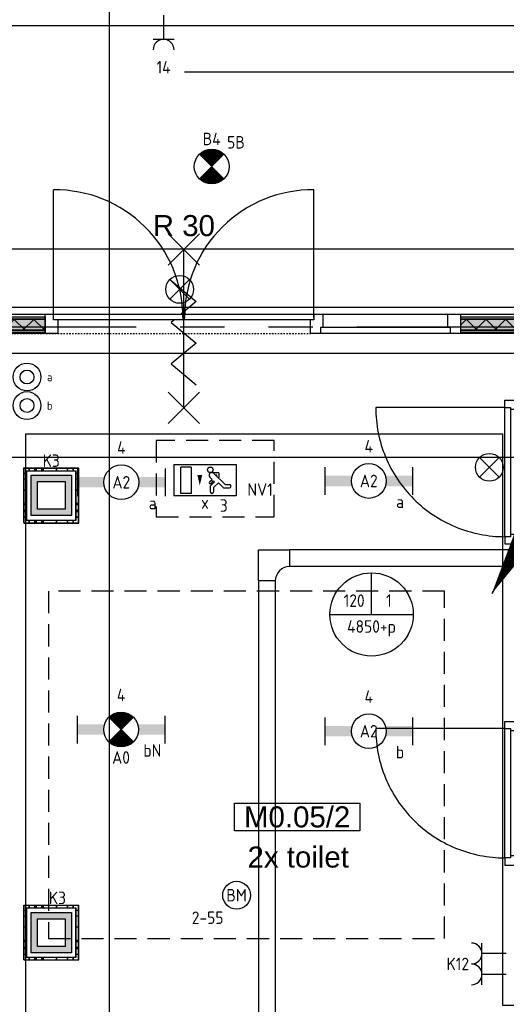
# Model space of a CAD drawing. Header units: millimetres. Extents: x -38031 to 110605, y -22066 to 88711.
# Tile 109 of 150: x 72464 to 75965, y 18387 to 25475. Entities that reach past the tile are written whole.
import ezdxf
from ezdxf.enums import TextEntityAlignment as Align

# ---------------------------------------------------------------- set-up
doc = ezdxf.new("R2010")
doc.units = ezdxf.units.MM
doc.header["$LTSCALE"] = 50
doc.set_wipeout_variables(frame=1)
for name, pattern in [('HIDDEN2', [4.7625, 3.175, -1.5875]), ('PHANTOM', [63.5, 31.75, -6.35, 6.35, -6.35, 6.35, -6.35]), ('STYLE_01', [0.41664, 0.20828, -0.20836]), ('STYLE_06', [1.04164, 0.625, -0.20828, 0.06943, -0.13893])]:
    doc.linetypes.add(name, pattern=pattern)
for name, color, linetype in [('AB$1A---_ATTRIB035', 8, 'Continuous'), ('AL$1A---_ALGEMEEN', 8, 'Continuous'), ('AM$1A---_ARCERING', 8, 'Continuous'), ('AT$1A---_TEKST100', 8, 'Continuous'), ('Bouwkundig', 8, 'Continuous'), ('EB6511--_ATTRIB', 2, 'Continuous'), ('EL6121--', 3, 'Continuous'), ('EL6131--_KG', 3, 'Continuous'), ('EL6222--', 3, 'Continuous'), ('EL6311--', 3, 'Continuous'), ('EL6311--nv', 3, 'Continuous'), ('EL6350--', 3, 'Continuous'), ('EL6511--', 3, 'Continuous'), ('EM6131--', 1, 'Continuous'), ('Kastenscheiding', 4, 'PHANTOM'), ('LICHT_TEXT018', 1, 'Continuous'), ('stramien', 1, 'Continuous'), ('versterkte strook', 7, 'Continuous'), ('Vloerdoos', 3, 'Continuous'), ('Vloerdoos (1e)', 51, 'Continuous'), ('Vloerdoos OUD', 51, 'Continuous')]:
    doc.layers.add(name, color=color, linetype=linetype)
doc.styles.add('Arial', font='ARIAL.TTF')
doc.styles.add('BURO-018', font='iso.shx', dxfattribs={"height": 90})
doc.styles.add('NORATT', font='isocp.shx')
doc.styles.get("Standard").update_dxf_attribs({"font": 'iso.shx'})
pattern_1 = [(135, (0, 0), (70.7107, 70.7107), []), (45, (299.34, -299.34), (70.7107, -70.7107), [])]

# ---------------------------------------------------------------- blocks, each defined once
blk = doc.blocks.new('111410')
at = {"color": 0, "linetype": 'Continuous'}
for radius in [2, 1]:
    blk.add_circle((0, 3), radius, dxfattribs=at)
at = {"color": 0, "linetype": 'Continuous', "style": 'BURO-018'}
for tag, p in [('E_SLET1', (0, 7)), ('E_GROEP', (0, 0)), ('E_GKAST', (0, 0))]:
    blk.add_attdef(tag, text='', height=1.8, dxfattribs=at).set_placement(p, align=Align.MIDDLE)
at = {"color": 0, "linetype": 'Continuous', "style": 'BURO-018', "flags": 1}
for tag in ['E_MATCODE', 'E_SGROEP']:
    blk.add_attdef(tag, text='', height=1.8, dxfattribs=at).set_placement((0, 0), align=Align.MIDDLE)
blk = doc.blocks.new('1115C2J')
at = {"color": 0, "linetype": 'Continuous'}
for p, q in [((-4.5, 5.5), (4.5, 5.5)), ((-4.5, 1), (-4.5, 5.5)), ((-2.68, 4.35), (-3.52, 4.35)), ((-1.94, 3.61), (-2.68, 4.35)), ((-1.24, 4.31), (-1.94, 3.61)), ((-1.24, 4.31), (-1.24, 4.91)), ((-0.76, 4.11), (-0.76, 4.91)), ((2, 5.15), (3.5, 5.15)), ((2, 1.35), (2, 5.15)), ((3.5, 5.15), (3.5, 1.35)), ((4.5, 1), (4.5, 5.5)), ((-2.88, 3.87), (-3.52, 3.87)), ((-1.27, 2.26), (-2.88, 3.87)), ((-1.94, 2.93), (-2.04, 2.83)), ((-1.37, 3.5), (-0.76, 4.11)), ((-1.23, 3.35), (-1.37, 3.5)), ((-0.87, 3.71), (-1.23, 3.35)), ((-0.65, 3.49), (-1.01, 3.13)), ((-0.71, 2.83), (-1.01, 3.13)), ((-2.04, 2.83), (-2.04, 2.34)), ((-0.99, 2.14), (-1.84, 2.14)), ((-1.71, 2.7), (-1.72, 2.7)), ((-1.72, 2.7), (-1.72, 2.46)), ((-1.47, 2.46), (-1.72, 2.46)), ((4.5, 1), (-4.5, 1)), ((2, 1.35), (3.5, 1.35))]:
    blk.add_line(p, q, dxfattribs=at)
blk.add_lwpolyline([(0.75, 4, 0, 0.7, 0), (0.75, 2.5, 0.7, 0.7, 0)], format="xyseb", dxfattribs=at)
blk.add_circle((-0.76, 1.75), 0.4, dxfattribs=at)
for centre, radius, start, end in [((-3.52, 4.11), 0.24, 90, 270), ((-1, 4.91), 0.24, 0, 180), ((-0.76, 3.6), 0.16, 315, 135), ((-1.84, 2.34), 0.2, 180, 270), ((-0.99, 2.54), 0.4, 225, 45)]:
    blk.add_arc(centre, radius, start, end, dxfattribs=at)
at = {"color": 0, "linetype": 'Continuous', "style": 'BURO-018'}
for tag, p in [('E_GKAST', (0, 15.17)), ('E_GROEP', (0, 12.17)), ('E_SGROEP', (4.5, 12.17)), ('E_ARMCODE', (0, 8))]:
    blk.add_attdef(tag, text='', height=1.8, dxfattribs=at).set_placement(p, align=Align.MIDDLE)
at = {"layer": 'EL6350--', "color": 1, "style": 'BURO-018'}
blk.add_text('x', height=1.8, rotation=180, dxfattribs=at).set_placement((0.56, 7.36))
blk = doc.blocks.new('111304')
at = {"color": 0, "linetype": 'Continuous'}
for p, q in [((-1.5, 4.5), (1.5, 4.5)), ((0, 1), (0, 4.5))]:
    blk.add_line(p, q, dxfattribs=at)
blk.add_arc((0, 6), 1.5, 180, 0, dxfattribs=at)
at = {"color": 0, "linetype": 'Continuous', "style": 'BURO-018'}
for tag, p in [('E_GKAST', (0, 11.5)), ('E_GROEP', (0, 8.5)), ('E_SGROEP', (4.5, 8.5))]:
    blk.add_attdef(tag, text='', height=1.8, dxfattribs=at).set_placement(p, align=Align.MIDDLE)
at = {"color": 0, "linetype": 'Continuous', "style": 'BURO-018', "flags": 1}
for tag, p in [('E_VERMCODE', (13, 8.5)), ('E_MATCODE', (0, 0))]:
    blk.add_attdef(tag, text='', height=1.8, dxfattribs=at).set_placement(p, align=Align.MIDDLE)
blk = doc.blocks.new('E00024')
at = {"color": 0, "linetype": 'Continuous'}
for p, q in [((-1.41, 1.59), (1.41, 4.41)), ((-1.41, 4.41), (1.41, 1.59))]:
    blk.add_line(p, q, dxfattribs=at)
blk.add_circle((0, 3), 2, dxfattribs=at)
at = {"color": 0, "linetype": 'Continuous', "style": 'BURO-018'}
blk.add_attdef('E_TEXT1', text='', height=1.8, dxfattribs=at).set_placement((0, 7.5), align=Align.MIDDLE)
at = {"color": 0, "linetype": 'Continuous', "style": 'BURO-018', "flags": 1}
blk.add_attdef('E_MATCODE', (0, 0), '', height=1.8, dxfattribs=at)
blk = doc.blocks.new('VLOERDOOS')
at = {"layer": 'Vloerdoos'}
for p, q in [((0, 395), (395, 395)), ((0, 395), (0, 0)), ((0, 355), (20, 355)), ((20, 375), (20, 20)), ((20, 375), (375, 375)), ((40, 375), (40, 395)), ((80, 375), (80, 395)), ((90, 375), (90, 395)), ((130, 375), (130, 395)), ((140, 375), (140, 395)), ((235, 375), (235, 395)), ((315, 375), (315, 395)), ((355, 375), (355, 395)), ((375, 375), (375, 20)), ((375, 355), (395, 355)), ((395, 395), (395, 0)), ((0, 315), (20, 315)), ((0, 305), (20, 305)), ((375, 315), (395, 315)), ((375, 305), (395, 305)), ((0, 265), (20, 265)), ((0, 255), (20, 255)), ((375, 265), (395, 265)), ((375, 255), (395, 255)), ((0, 160), (20, 160)), ((375, 160), (395, 160)), ((0, 80), (20, 80)), ((375, 80), (395, 80)), ((0, 40), (20, 40)), ((0, 0), (395, 0)), ((20, 20), (375, 20)), ((40, 0), (40, 20)), ((80, 0), (80, 20)), ((90, 0), (90, 20)), ((130, 0), (130, 20)), ((140, 0), (140, 20)), ((235, 0), (235, 20)), ((315, 0), (315, 20)), ((355, 0), (355, 20)), ((375, 40), (395, 40))]:
    blk.add_line(p, q, dxfattribs=at)
blk = doc.blocks.new('E00018')
at = {"color": 0, "linetype": 'Continuous'}
for p, q in [((-1.77, -1.77), (1.77, 1.77)), ((1.77, -1.77), (-1.77, 1.77))]:
    blk.add_line(p, q, dxfattribs=at)
at = {"color": 0, "linetype": 'Continuous', "const_width": 2.5}
for points in [[(-0.88, 0.88, -0.198912), (0, 1.25, -0.198912), (0.88, 0.88, -1)], [(-0.88, -0.88, 0.198912), (0, -1.25, 0.198912), (0.88, -0.88, 1)]]:
    blk.add_lwpolyline(points, format="xyb", dxfattribs=at)
blk = doc.blocks.new('1115B3A-NO1')
at = {"color": 0, "linetype": 'Continuous'}
blk.add_circle((0, 0), 2.5, dxfattribs=at)
at = {"color": 0, "zscale": 100}
blk.add_blockref('E00018', (0, 0), dxfattribs=at)
at = {"color": 0, "linetype": 'Continuous', "style": 'BURO-018'}
for tag, p in [('E_GKAST', (0, 8)), ('E_GROEP', (0, 5)), ('E_SGROEP', (4.5, 5)), ('E_ARMCODE', (0, 0)), ('E_SLET', (4.5, -1))]:
    blk.add_attdef(tag, text='', height=1.8, dxfattribs=at).set_placement(p, align=Align.MIDDLE)
blk = doc.blocks.new('1115B6630')
at = {"color": 0}
for p, q in [((-6.3, 2), (-6.3, -2)), ((6.3, 2), (6.3, -2))]:
    blk.add_line(p, q, dxfattribs=at)
at = {"color": 0, "linetype": 'Continuous'}
blk.add_circle((0, 0), 2.5, dxfattribs=at)
at = {"color": 0}
for points in [[(-2.5, 0.75), (-6.3, 0.75), (-2.5, -0.75), (-6.3, -0.75)], [(2.5, 0.75), (6.3, 0.75), (2.5, -0.75), (6.3, -0.75)]]:
    blk.add_solid(points, dxfattribs=at)
at = {"color": 0, "linetype": 'Continuous', "style": 'BURO-018'}
for tag, p in [('E_GKAST', (0, 8)), ('E_GROEP', (0, 5)), ('E_SGROEP', (4.5, 5)), ('E_ARMCODE', (0, 0)), ('E_SLET', (4.5, -3))]:
    blk.add_attdef(tag, text='', height=1.8, dxfattribs=at).set_placement(p, align=Align.MIDDLE)
blk = doc.blocks.new('1115B6630-NO1')
at = {"color": 0}
for p, q in [((-6.3, 2), (-6.3, -2)), ((6.3, 2), (6.3, -2))]:
    blk.add_line(p, q, dxfattribs=at)
at = {"color": 0, "linetype": 'Continuous'}
blk.add_circle((0, 0), 2.5, dxfattribs=at)
at = {"color": 0}
for points in [[(-2.5, 0.75), (-6.3, 0.75), (-2.5, -0.75), (-6.3, -0.75)], [(2.5, 0.75), (6.3, 0.75), (2.5, -0.75), (6.3, -0.75)]]:
    blk.add_solid(points, dxfattribs=at)
at = {"color": 0, "zscale": 50}
blk.add_blockref('E00018', (0, 0), dxfattribs=at)
at = {"color": 0, "linetype": 'Continuous', "style": 'BURO-018'}
for tag, p in [('E_GKAST', (0, 8)), ('E_GROEP', (0, 5)), ('E_SGROEP', (4.5, 5)), ('E_ARMCODE', (0, 0)), ('E_SLET', (4.5, -3))]:
    blk.add_attdef(tag, text='', height=1.8, dxfattribs=at).set_placement(p, align=Align.MIDDLE)
blk = doc.blocks.new('E00414')
at = {"color": 0, "linetype": 'Continuous'}
for p, q in [((-2.9, -2.9), (-2.9, 2.9)), ((-2.9, 2.9), (2.9, 2.9)), ((2.9, 2.9), (2.9, -2.9)), ((-2, 2), (2, 2)), ((-2, -2), (-2, 2)), ((2, 2), (2, -2)), ((2, -2), (-2, -2)), ((2.9, -2.9), (-2.9, -2.9))]:
    blk.add_line(p, q, dxfattribs=at)
at = {"color": 0}
for points in [[(-2.9, 2.9), (2.9, 2.9), (-2, 2), (2, 2)], [(-2, -2), (-2.9, -2.9), (-2, 2), (-2.9, 2.9)], [(2, 2), (2.9, 2.9), (2, -2), (2.9, -2.9)], [(2, -2), (2.9, -2.9), (-2, -2), (-2.9, -2.9)]]:
    blk.add_solid(points, dxfattribs=at)
at = {"color": 0, "linetype": 'Continuous', "style": 'BURO-018'}
for tag, p in [('E_GKAST', (0, 8)), ('E_GROEP', (0, 5)), ('E_SGROEP', (4.5, 5))]:
    blk.add_attdef(tag, text='', height=1.8, dxfattribs=at).set_placement(p, align=Align.MIDDLE)
at = {"color": 0, "linetype": 'Continuous', "style": 'BURO-018', "flags": 1}
for tag, p in [('E_VERMCODE', (13, 5)), ('E_MATCODE', (0, 0))]:
    blk.add_attdef(tag, text='', height=1.8, dxfattribs=at).set_placement(p, align=Align.MIDDLE)
blk = doc.blocks.new('E00126')
at = {"color": 0, "linetype": 'Continuous'}
for p, q in [((-3, 4.5), (3, 4.5)), ((-1.5, 1), (-1.5, 4.5)), ((1.5, 1), (1.5, 4.5))]:
    blk.add_line(p, q, dxfattribs=at)
for centre in [(-1.5, 6), (1.5, 6)]:
    blk.add_arc(centre, 1.5, 180, 0, dxfattribs=at)
at = {"color": 0, "linetype": 'Continuous', "style": 'BURO-018'}
for tag, p in [('E_GKAST', (0, 11.5)), ('E_GROEP', (0, 8.5)), ('E_SGROEP', (4.5, 8.5))]:
    blk.add_attdef(tag, text='', height=1.8, dxfattribs=at).set_placement(p, align=Align.MIDDLE)
at = {"color": 0, "linetype": 'Continuous', "style": 'BURO-018', "flags": 1}
for tag, p in [('E_VERMCODE', (13, 8.5)), ('E_MATCODE', (0, 0))]:
    blk.add_attdef(tag, text='', height=1.8, dxfattribs=at).set_placement(p, align=Align.MIDDLE)
blk = doc.blocks.new('E00170')
at = {"color": 0, "linetype": 'Continuous'}
for q in [(5, 8.66), (-5, -8.66)]:
    blk.add_line((0, 0), q, dxfattribs=at)
for points in [[(5, 8.66, 0, 1, 0), (3.5, 6.062, 1, 1, 0)], [(-5, -8.66, 0, 1, 0), (-3.5, -6.062, 1, 1, 0)]]:
    blk.add_lwpolyline(points, format="xyseb", dxfattribs=at)
at = {"color": 0, "const_width": 0.5}
blk.add_lwpolyline([(-0.25, 0, 1), (0.25, 0, 1)], format="xyb", close=True, dxfattribs=at)
at = {"color": 0, "linetype": 'Continuous'}
blk.add_circle((0, 0), 0.5, dxfattribs=at)
blk = doc.blocks.new('E-GK-GTC-783C')
at = {"color": 0, "linetype": 'Continuous'}
for p, q in [((-0.5, 60), (0.5, 60)), ((-0.5, -60), (0.5, -60))]:
    blk.add_line(p, q, dxfattribs=at)
blk = doc.blocks.new('E-GK-BS--1-78676767')
at = {"color": 0, "linetype": 'Continuous'}
for p, q in [((-163, -60), (-163, 60)), ((-163, 60), (60, 60)), ((60, 60), (60, -163)), ((60, -163), (-60, -163))]:
    blk.add_line(p, q, dxfattribs=at)
blk.add_arc((-163, -163), 103, 0, 90, dxfattribs=at)
blk = doc.blocks.new('E00103')
at = {"color": 0, "linetype": 'Continuous'}
for p, q in [((0, 6), (0, 12)), ((-6, 6), (6, 6))]:
    blk.add_line(p, q, dxfattribs=at)
blk.add_circle((0, 6), 6, dxfattribs=at)
at = {"color": 0, "linetype": 'Continuous', "style": 'BURO-018'}
for tag, p in [('E_TEXT1', (-2.5, 8)), ('E_TEXT3', (2.5, 8)), ('E_TEXT6', (0, 4))]:
    blk.add_attdef(tag, text='', height=1.8, dxfattribs=at).set_placement(p, align=Align.MIDDLE)
blk = doc.blocks.new('tekst 12 pts')
at = {"layer": 'AL$1A---_ALGEMEEN', "color": 0, "style": 'Arial'}
blk.add_attdef('naam_ruimte', text='', height=151.5, dxfattribs=at).set_placement((0, -41.1), align=Align.TOP_CENTER)
at = {"layer": 'AL$1A---_ALGEMEEN', "color": 0, "flags": 1}
for tag, p in [('oppervlakte', (-264.6, -1003)), ('stramiennummer', (-264.6, -1275.7))]:
    blk.add_attdef(tag, p, '', height=151.5, dxfattribs=at)
blk = doc.blocks.new('ruimtenummer')
at = {"layer": 'AL$1A---_ALGEMEEN', "color": 0, "flags": 1}
for tag, p in [('peil', (-450, -397.1)), ('onderdeel', (-450, -669.8))]:
    blk.add_attdef(tag, p, '', height=151.5, dxfattribs=at)
at = {"color": 0}
blk.add_wipeout([(-450, 100), (450, 100), (450, -100), (-450, -100)], dxfattribs=at).dxf.layer = 'AL$1A---_ALGEMEEN'
at = {"layer": 'AL$1A---_ALGEMEEN', "color": 0}
blk.add_lwpolyline([(-450, 100), (450, 100), (450, -100), (-450, -100)], close=True, dxfattribs=at)
at = {"layer": 'AL$1A---_ALGEMEEN', "color": 0, "style": 'Arial'}
blk.add_attdef('ruimtenummer', text='', height=151.5, dxfattribs=at).set_placement((0, 78), align=Align.TOP_CENTER)
blk = doc.blocks.new('32x_hout-mk 968a-p')
at = {"color": 0}
for points in [[(-20.7, -67), (-20.7, 0), (-110.7, 0), (-110.7, -67)], [(-110.7, -967), (-20.7, -967), (-20.7, -1034), (-110.7, -1034)]]:
    blk.add_wipeout(points, dxfattribs=at).dxf.layer = 'AL$1A---_ALGEMEEN'
at = {"layer": 'AL$1A---_ALGEMEEN', "color": 0}
blk.add_line((-110.7, -67), (-110.7, -967), dxfattribs=at)
for points in [[(-20.7, -67), (-20.7, 0), (-110.7, 0), (-110.7, -67)], [(909, -959.2), (908.2, -936.4), (906.8, -913.6), (904.8, -890.8), (902.3, -868.2), (899.2, -845.5), (895.6, -823), (891.4, -800.6), (886.7, -778.2), (881.4, -756), (875.6, -734), (869.2, -712), (862.4, -690.3), (854.9, -668.7), (847, -647.3), (838.5, -626.1), (829.5, -605.1), (820, -584.4), (810, -563.9), (799.5, -543.6), (788.5, -523.6), (777, -503.9), (765, -484.5), (752.6, -465.3), (739.6, -446.5), (726.3, -428), (712.5, -409.8), (698.2, -392), (683.5, -374.5), (668.4, -357.5), (652.8, -340.7), (636.9, -324.4), (620.6, -308.5), (603.8, -292.9), (586.7, -277.8), (569.3, -263.1), (551.5, -248.8), (533.3, -235), (514.8, -221.6), (496, -208.7), (476.8, -196.3), (457.4, -184.3), (437.7, -172.8), (417.7, -161.8), (397.4, -151.3), (376.9, -141.3), (356.2, -131.8), (335.2, -122.8), (314, -114.3), (292.6, -106.4), (271, -98.9), (249.3, -92), (227.3, -85.7), (205.3, -79.9), (183.1, -74.6), (160.7, -69.9), (138.3, -65.7), (115.8, -62.1), (93.1, -59), (70.4, -56.5), (47.7, -54.5), (24.9, -53.1), (2.1, -52.3), (-20.7, -52), (-20.7, -982), (909.3, -982)], [(-110.7, -967), (-20.7, -967), (-20.7, -1034), (-110.7, -1034)]]:
    blk.add_lwpolyline(points, close=True, dxfattribs=at)
at = {"color": 0}
blk.add_wipeout([(-60.7, -52), (-20.7, -52), (-20.7, -982), (-60.7, -982)], dxfattribs=at).dxf.layer = 'AL$1A---_ALGEMEEN'
at = {"layer": 'AL$1A---_ALGEMEEN', "color": 0}
blk.add_lwpolyline([(-60.7, -52), (-20.7, -52), (-20.7, -982), (-60.7, -982)], close=True, dxfattribs=at)
blk = doc.blocks.new('32x_hout-mk 810-a')
at = {"color": 0}
blk.add_wipeout([(-20.7, -1023), (-20.7, -11), (-110.7, -11), (-110.7, -1023)], dxfattribs=at).dxf.layer = 'AL$1A---_ALGEMEEN'
at = {"layer": 'AL$1A---_ALGEMEEN', "color": 0}
blk.add_lwpolyline([(-20.7, -1023), (-20.7, -11), (-110.7, -11), (-110.7, -1023)], close=True, dxfattribs=at)
at = {"color": 0}
for points in [[(-20.7, -67), (-20.7, 0), (-110.7, 0), (-110.7, -67)], [(-110.7, -967), (-20.7, -967), (-20.7, -1034), (-110.7, -1034)]]:
    blk.add_wipeout(points, dxfattribs=at).dxf.layer = 'AL$1A---_ALGEMEEN'
at = {"layer": 'AL$1A---_ALGEMEEN', "color": 0}
for points in [[(-20.7, -67), (-20.7, 0), (-110.7, 0), (-110.7, -67)], [(909, -959.2), (908.2, -936.4), (906.8, -913.6), (904.8, -890.8), (902.3, -868.2), (899.2, -845.5), (895.6, -823), (891.4, -800.6), (886.7, -778.2), (881.4, -756), (875.6, -734), (869.2, -712), (862.4, -690.3), (854.9, -668.7), (847, -647.3), (838.5, -626.1), (829.5, -605.1), (820, -584.4), (810, -563.9), (799.5, -543.6), (788.5, -523.6), (777, -503.9), (765, -484.5), (752.6, -465.3), (739.6, -446.5), (726.3, -428), (712.5, -409.8), (698.2, -392), (683.5, -374.5), (668.4, -357.5), (652.8, -340.7), (636.9, -324.4), (620.6, -308.5), (603.8, -292.9), (586.7, -277.8), (569.3, -263.1), (551.5, -248.8), (533.3, -235), (514.8, -221.6), (496, -208.7), (476.8, -196.3), (457.4, -184.3), (437.7, -172.8), (417.7, -161.8), (397.4, -151.3), (376.9, -141.3), (356.2, -131.8), (335.2, -122.8), (314, -114.3), (292.6, -106.4), (271, -98.9), (249.3, -92), (227.3, -85.7), (205.3, -79.9), (183.1, -74.6), (160.7, -69.9), (138.3, -65.7), (115.8, -62.1), (93.1, -59), (70.4, -56.5), (47.7, -54.5), (24.9, -53.1), (2.1, -52.3), (-20.7, -52), (-20.7, -982), (909.3, -982)], [(-110.7, -967), (-20.7, -967), (-20.7, -1034), (-110.7, -1034)]]:
    blk.add_lwpolyline(points, close=True, dxfattribs=at)
at = {"color": 0}
blk.add_wipeout([(-60.7, -52), (-20.7, -52), (-20.7, -982), (-60.7, -982)], dxfattribs=at).dxf.layer = 'AL$1A---_ALGEMEEN'
at = {"layer": 'AL$1A---_ALGEMEEN', "color": 0}
blk.add_lwpolyline([(-60.7, -52), (-20.7, -52), (-20.7, -982), (-60.7, -982)], close=True, dxfattribs=at)
blk = doc.blocks.new('Group-37')
at = {"layer": 'AL$1A---_ALGEMEEN', "color": 0}
for p, q in [((-97.5, 382.003125), (127.5, 157.003125)), ((-97.5, 157.003125), (127.5, 382.003125))]:
    blk.add_line(p, q, dxfattribs=at)
at = {"layer": 'AL$1A---_ALGEMEEN', "color": 0, "flags": 1}
blk.add_attdef('B60_30', (-97.5, 157.003125), '', height=0.2, dxfattribs=at)
blk = doc.blocks.new('Group-38')
at = {"layer": 'AL$1A---_ALGEMEEN', "color": 0}
for p, q in [((-97.5, -757.809375), (127.5, -982.809375)), ((-97.5, -982.809375), (127.5, -757.809375))]:
    blk.add_line(p, q, dxfattribs=at)
at = {"layer": 'AL$1A---_ALGEMEEN', "color": 0, "flags": 1}
blk.add_attdef('B60_30', (-97.5, -982.809375), '', height=0.2, dxfattribs=at)
blk = doc.blocks.new('wrd 30 zelfsl')
at = {"layer": 'AL$1A---_ALGEMEEN', "color": 0}
blk.add_line((15, -870.3), (15, 269.5), dxfattribs=at)
blk.add_lwpolyline([(-75, 45.3), (105, -106.5), (-75, -256.1), (105, -405.7), (-75, -555.2), (105, -704.7)], dxfattribs=at)
for name in ['Group-37', 'Group-38']:
    blk.add_blockref(name, (0, 0), dxfattribs=at)
at = {"layer": 'AT$1A---_TEKST100', "style": 'Arial'}
blk.add_text('R 30', height=151.52, dxfattribs=at).set_placement((16, 516.7), align=Align.TOP_CENTER)
blk = doc.blocks.new('32x_hout-mk 855-p')
at = {"layer": 'AM$1A---_ARCERING', "linetype": 'Continuous', "lineweight": 0}
for points in [[(-990, -20), (-90, -20), (-90, -35), (-990, -35)], [(-990, -35), (-90, -35), (-90, -116), (-990, -116)], [(-990, -116), (-90, -116), (-90, -131), (-990, -131)]]:
    blk.add_hatch(color=256, dxfattribs=at).paths.add_polyline_path(points)
at = {"layer": 'AM$1A---_ARCERING', "linetype": 'Continuous', "lineweight": 5}
h = blk.add_hatch(dxfattribs=at)
h.set_pattern_fill('ISOLATIE', color=256, style=0, pattern_type=2)
h.set_pattern_definition(pattern_1)
h.paths.add_polyline_path([(-990, -35), (-90, -35), (-90, -116), (-990, -116)])
at = {"layer": 'AL$1A---_ALGEMEEN', "color": 0, "linetype": 'STYLE_01'}
blk.add_line((-5867, -139), (-2070, -139), dxfattribs=at)
at = {"layer": 'AL$1A---_ALGEMEEN', "color": 0}
for points in [[(-4877, 0), (-3977, 0), (-3977, -139), (-4877, -139)], [(-1980, 0), (0, 0), (0, -139), (-1980, -139)], [(-990, -20), (-90, -20), (-90, -35), (-990, -35)], [(-990, -35), (-90, -35), (-90, -116), (-990, -116)], [(-990, -116), (-90, -116), (-90, -131), (-990, -131)]]:
    blk.add_lwpolyline(points, close=True, dxfattribs=at)
at = {"color": 0}
for points in [[(-3977, 0), (-3887, 0), (-3887, -139), (-3977, -139)], [(-2070, 0), (-1980, 0), (-1980, -139), (-2070, -139)], [(-1080, 0), (-990, 0), (-990, -139), (-1080, -139)]]:
    blk.add_wipeout(points, dxfattribs=at).dxf.layer = 'AL$1A---_ALGEMEEN'
at = {"layer": 'AM$1A---_ARCERING', "linetype": 'Continuous', "lineweight": 0}
for points in [[(-4877, -20), (-3977, -20), (-3977, -35), (-4877, -35)], [(-4877, -35), (-3977, -35), (-3977, -116), (-4877, -116)], [(-4877, -116), (-3977, -116), (-3977, -131), (-4877, -131)]]:
    blk.add_hatch(color=256, dxfattribs=at).paths.add_polyline_path(points)
at = {"layer": 'AM$1A---_ARCERING', "linetype": 'Continuous', "lineweight": 5}
h = blk.add_hatch(dxfattribs=at)
h.set_pattern_fill('ISOLATIE', color=256, style=0, pattern_type=2)
h.set_pattern_definition(pattern_1)
h.paths.add_polyline_path([(-4877, -35), (-3977, -35), (-3977, -116), (-4877, -116)])
at = {"layer": 'AL$1A---_ALGEMEEN', "color": 0}
for points in [[(-3977, 0), (-3887, 0), (-3887, -139), (-3977, -139)], [(-2070, 0), (-1980, 0), (-1980, -139), (-2070, -139)], [(-1080, 0), (-990, 0), (-990, -139), (-1080, -139)], [(-4877, -20), (-3977, -20), (-3977, -35), (-4877, -35)], [(-4877, -35), (-3977, -35), (-3977, -116), (-4877, -116)], [(-4877, -116), (-3977, -116), (-3977, -131), (-4877, -131)]]:
    blk.add_lwpolyline(points, close=True, dxfattribs=at)
at = {"color": 0}
for points in [[(-2975, 0), (-2045, 0), (-2045, -40), (-2975, -40)], [(-1995, -94), (-1065, -94), (-1065, -139), (-1995, -139)]]:
    blk.add_wipeout(points, dxfattribs=at).dxf.layer = 'AL$1A---_ALGEMEEN'
at = {"layer": 'AL$1A---_ALGEMEEN', "color": 0}
blk.add_line((-2045, -25), (-2045, 896.1), dxfattribs=at)
for points in [[(-2975, 0), (-2045, 0), (-2045, -40), (-2975, -40)], [(-1995, -94), (-1065, -94), (-1065, -139), (-1995, -139)]]:
    blk.add_lwpolyline(points, close=True, dxfattribs=at)
blk.add_arc((-2055, -25), 920.3, 89.37651, 180, dxfattribs=at)
blk.add_blockref('wrd 30 zelfsl', (-2996.2, 196.5), dxfattribs=at)
at = {"color": 0}
blk.add_wipeout([(-3917.4, 0), (-2987.4, 0), (-2987.4, -40), (-3917.4, -40)], dxfattribs=at).dxf.layer = 'AL$1A---_ALGEMEEN'
at = {"layer": 'AL$1A---_ALGEMEEN', "color": 0}
blk.add_line((-3917.4, -25), (-3917.4, 896.1), dxfattribs=at)
blk.add_lwpolyline([(-3917.4, 0), (-2987.4, 0), (-2987.4, -40), (-3917.4, -40)], close=True, dxfattribs=at)
blk.add_arc((-3907.4, -25), 920.3, 0, 90.62349, dxfattribs=at)
blk = doc.blocks.new('200254 W 210e 19-03-2008')
at = {"layer": 'AL$1A---_ALGEMEEN'}
blk.add_lwpolyline([(20199.35, 3524.55), (20199.35, 3484.05), (20568.83, 3484.05), (20568.83, 3482.95), (20680.05, 3482.95), (20680.05, 3524.55)], close=True, dxfattribs=at)
at = {"layer": 'stramien', "linetype": 'STYLE_06', "ltscale": 50}
blk.add_line((20507.75, 3517.95), (21068.27, 3517.95), dxfattribs=at)
at = {"layer": 'AL$1A---_ALGEMEEN', "xscale": 0.02, "yscale": 0.02, "zscale": 0.02, "rotation": 180}
for name, p in [('32x_hout-mk 968a-p', (20553.44, 3449.97)), ('32x_hout-mk 810-a', (20553.44, 3403.73))]:
    blk.add_blockref(name, p, dxfattribs=at)
at = {"layer": 'AL$1A---_ALGEMEEN'}
ref = blk.add_blockref('ruimtenummer', (20523.95, 3410.65), dxfattribs=dict(at, xscale=0.02, yscale=0.02, zscale=0.02, rotation=180))
ref.add_attrib('ruimtenummer', 'M0.05/2', dxfattribs={"layer": 'AB$1A---_ATTRIB035', "height": 3.03, "style": 'Arial'}).set_placement((20523.95, 3412.18), align=Align.TOP_CENTER)
ref = blk.add_blockref('tekst 12 pts', (20524.1, 3407.22), dxfattribs=dict(at, xscale=-0.02, yscale=0.02, zscale=0.02))
ref.add_attrib('naam_ruimte', '2x toilet', dxfattribs={"layer": 'AB$1A---_ATTRIB035', "height": 3.03, "style": 'Arial'}).set_placement((20524.1, 3406.4), align=Align.TOP_CENTER)
blk.add_lwpolyline([(20553.49, 3383.56), (20690.29, 3383.56), (20690.29, 3339.66), (20746.79, 3339.66), (20746.79, 3309.84), (20484.89, 3309.84), (20484.89, 3465.84), (20553.49, 3465.84)], close=True, dxfattribs=at)
at = {"layer": 'AL$1A---_ALGEMEEN', "xscale": 0.02, "yscale": 0.02, "zscale": 0.02}
blk.add_blockref('32x_hout-mk 855-p', (20567.25, 3483.05), dxfattribs=at)
at = {"layer": 'stramien', "linetype": 'STYLE_06', "ltscale": 50}
for p, q in [((20496.95, 2737.41), (20496.95, 3963.01)), ((19004.75, 3477.45), (21069.14, 3477.45))]:
    blk.add_line(p, q, dxfattribs=at)
blk = doc.blocks.new('VLOERDOOS (1e)')
at = {"layer": 'Vloerdoos OUD'}
for p, q in [((0, 395), (395, 395)), ((0, 395), (0, 0)), ((0, 355), (20, 355)), ((20, 375), (20, 20)), ((20, 375), (375, 375)), ((40, 375), (40, 395)), ((80, 375), (80, 395)), ((90, 375), (90, 395)), ((130, 375), (130, 395)), ((140, 375), (140, 395)), ((235, 375), (235, 395)), ((315, 375), (315, 395)), ((355, 375), (355, 395)), ((375, 375), (375, 20)), ((375, 355), (395, 355)), ((395, 395), (395, 0)), ((0, 315), (20, 315)), ((0, 305), (20, 305)), ((375, 315), (395, 315)), ((375, 305), (395, 305)), ((0, 265), (20, 265)), ((0, 255), (20, 255)), ((375, 265), (395, 265)), ((375, 255), (395, 255)), ((0, 160), (20, 160)), ((375, 160), (395, 160)), ((0, 80), (20, 80)), ((375, 80), (395, 80)), ((0, 40), (20, 40)), ((0, 0), (395, 0)), ((20, 20), (375, 20)), ((40, 0), (40, 20)), ((80, 0), (80, 20)), ((90, 0), (90, 20)), ((130, 0), (130, 20)), ((140, 0), (140, 20)), ((235, 0), (235, 20)), ((315, 0), (315, 20)), ((355, 0), (355, 20)), ((375, 40), (395, 40))]:
    blk.add_line(p, q, dxfattribs=at)
blk = doc.blocks.new('E00123')
at = {"color": 0, "linetype": 'Continuous'}
blk.add_circle((0, 0), 2, dxfattribs=at)
at = {"color": 0, "linetype": 'Continuous', "style": 'BURO-018'}
for tag, p in [('E_TEXT1', (0, 4.5)), ('E_TEXT2', (0, 0))]:
    blk.add_attdef(tag, text='', height=1.8, dxfattribs=at).set_placement(p, align=Align.MIDDLE)
at = {"color": 0, "linetype": 'Continuous', "style": 'BURO-018', "flags": 1}
blk.add_attdef('E_MATCODE', (0, 0), '', height=1.8, dxfattribs=at)

msp = doc.modelspace()

# ---------------------------------------------------------------- block references
at = {"layer": 'Bouwkundig', "xscale": 50, "yscale": 50, "zscale": 50}
msp.add_blockref('200254 W 210e 19-03-2008', (-951737.5, -150797.3), dxfattribs=at)

# ---------------------------------------------------------------- next in the draw order: linework, layer by layer
at = {"layer": 'Kastenscheiding'}
msp.add_line((82826.5, 23261.7), (64761.1, 23261.7), dxfattribs=at)
at = {"layer": 'LICHT_TEXT018', "linetype": 'HIDDEN2'}
for points in [[(73446.4, 21896), (74295.2, 21896), (74295.2, 22446.8), (73446.4, 22446.8)], [(72669.9, 18860.4), (75519.9, 18860.4), (75519.9, 21360.4), (72669.9, 21360.4)]]:
    msp.add_lwpolyline(points, close=True, dxfattribs=at)
at = {"layer": 'versterkte strook'}
for p, q in [((8368.1, 23825), (81845.1, 23825)), ((8368.1, 22325), (81845.1, 22325))]:
    msp.add_line(p, q, dxfattribs=at)

# ---------------------------------------------------------------- next in the draw order: block references
at = {"layer": 'EL6121--', "xscale": 200, "yscale": 200, "zscale": 200}
msp.add_blockref('E00170', (76860, 23075), dxfattribs=at)
at = {"layer": 'EL6131--_KG', "rotation": 89.99999999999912}
msp.add_blockref('E-GK-BS--1-78676767', (74242.7, 21598), dxfattribs=at)
at = {"layer": 'EL6131--_KG'}
for p, xscale, rotation in [((76780.5, 21598), 4749.571259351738, 180), ((74242.7, 19494.6), 3880.693872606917, 270)]:
    msp.add_blockref('E-GK-GTC-783C', p, dxfattribs=dict(at, xscale=xscale, rotation=rotation))
at = {"layer": 'EL6222--'}
ref = msp.add_blockref('111304', (73499, 25558.4), dxfattribs=dict(at, xscale=50, yscale=50, zscale=50, rotation=180))
ref.add_attrib('E_GROEP', '14', dxfattribs={"layer": '0', "color": 1, "linetype": 'Continuous', "height": 90, "style": 'BURO-018'}).set_placement((73499, 25133.4), align=Align.MIDDLE)
ref = msp.add_blockref('E00414', (72690.6, 22050.4), dxfattribs=dict(at, xscale=50, yscale=50, zscale=50))
ref.add_attrib('E_GROEP', 'K3', dxfattribs={"layer": '0', "color": 1, "linetype": 'Continuous', "height": 90, "style": 'BURO-018'}).set_placement((72690.6, 22300.4), align=Align.MIDDLE)
ref = msp.add_blockref('E00414', (72690.6, 18903), dxfattribs=dict(at, xscale=50, yscale=50, zscale=50))
ref.add_attrib('E_GROEP', 'K3', dxfattribs={"layer": '0', "color": 1, "linetype": 'Continuous', "height": 90, "style": 'BURO-018'}).set_placement((72735.1, 19153), align=Align.MIDDLE)
ref = msp.add_blockref('E00126', (76014.1, 18677.3), dxfattribs=dict(at, xscale=50, yscale=50, zscale=50, rotation=90))
ref.add_attrib('E_GROEP', 'K12', dxfattribs={"layer": '0', "color": 1, "linetype": 'Continuous', "height": 90, "style": 'BURO-018'}).set_placement((75615.6, 18677.3), align=Align.MIDDLE)
at = {"layer": 'EL6311--'}
ref = msp.add_blockref('111410', (72516.4, 22752.4), dxfattribs=dict(at, xscale=50, yscale=50, zscale=50))
ref.add_attrib('E_SLET1', 'a', dxfattribs={"layer": '0', "color": 1, "linetype": 'Continuous', "height": 60, "style": 'BURO-018'}).set_placement((72679.9, 22902.1), align=Align.MIDDLE)
ref = msp.add_blockref('111410', (72516.4, 22547.3), dxfattribs=dict(at, xscale=50, yscale=50, zscale=50))
ref.add_attrib('E_SLET1', 'b', dxfattribs={"layer": '0', "color": 1, "linetype": 'Continuous', "height": 60, "style": 'BURO-018'}).set_placement((72679.9, 22697), align=Align.MIDDLE)
ref = msp.add_blockref('1115B6630', (73194.9, 22144.8), dxfattribs=dict(at, xscale=50, yscale=50, zscale=50))
ref.add_attrib('E_ARMCODE', 'A2', dxfattribs={"layer": '0', "color": 1, "linetype": 'Continuous', "height": 90, "style": 'BURO-018'}).set_placement((73194.9, 22144.8), align=Align.MIDDLE)
ref.add_attrib('E_SLET', 'a', dxfattribs={"layer": '0', "color": 1, "linetype": 'Continuous', "height": 90, "style": 'BURO-018'}).set_placement((73419.9, 21994.8), align=Align.MIDDLE)
ref.add_attrib('E_GROEP', '4', dxfattribs={"layer": '0', "color": 1, "linetype": 'Continuous', "height": 90, "style": 'BURO-018'}).set_placement((73194.9, 22394.8), align=Align.MIDDLE)
ref = msp.add_blockref('1115B6630', (74975.1, 22154.2), dxfattribs=dict(at, xscale=50, yscale=50, zscale=50))
ref.add_attrib('E_ARMCODE', 'A2', dxfattribs={"layer": '0', "color": 1, "linetype": 'Continuous', "height": 90, "style": 'BURO-018'}).set_placement((74975.1, 22154.2), align=Align.MIDDLE)
ref.add_attrib('E_SLET', 'a', dxfattribs={"layer": '0', "color": 1, "linetype": 'Continuous', "height": 90, "style": 'BURO-018'}).set_placement((75200.1, 22004.2), align=Align.MIDDLE)
ref.add_attrib('E_GROEP', '4', dxfattribs={"layer": '0', "color": 1, "linetype": 'Continuous', "height": 90, "style": 'BURO-018'}).set_placement((74975.1, 22404.2), align=Align.MIDDLE)
ref = msp.add_blockref('1115B6630', (74975.1, 20352.6), dxfattribs=dict(at, xscale=50, yscale=50, zscale=50))
ref.add_attrib('E_ARMCODE', 'A2', dxfattribs={"layer": '0', "color": 1, "linetype": 'Continuous', "height": 90, "style": 'BURO-018'}).set_placement((74975.1, 20352.6), align=Align.MIDDLE)
ref.add_attrib('E_SLET', 'b', dxfattribs={"layer": '0', "color": 1, "linetype": 'Continuous', "height": 90, "style": 'BURO-018'}).set_placement((75200.1, 20202.6), align=Align.MIDDLE)
ref.add_attrib('E_GROEP', '4', dxfattribs={"layer": '0', "color": 1, "linetype": 'Continuous', "height": 90, "style": 'BURO-018'}).set_placement((74975.1, 20602.6), align=Align.MIDDLE)
at = {"layer": 'EL6311--nv', "color": 0}
ref = msp.add_blockref('1115B3A-NO1', (73844.9, 24417.5), dxfattribs=dict(at, xscale=50, yscale=50, zscale=50))
ref.add_attrib('E_ARMCODE', 'B4', dxfattribs={"layer": '0', "color": 1, "linetype": 'Continuous', "height": 90, "style": 'BURO-018'}).set_placement((73844.9, 24616.7), align=Align.MIDDLE)
ref.add_attrib('E_GROEP', '5B', dxfattribs={"layer": '0', "color": 1, "linetype": 'Continuous', "height": 90, "style": 'BURO-018'}).set_placement((74019.9, 24592.5), align=Align.MIDDLE)
ref = msp.add_blockref('1115C2J', (73796.9, 22322.2), dxfattribs=dict(at, xscale=50, yscale=50, zscale=50, rotation=180))
ref.add_attrib('E_ARMCODE', 'NV1', dxfattribs={"layer": '0', "color": 1, "linetype": 'Continuous', "height": 90, "style": 'BURO-018'}).set_placement((74101.9, 22092.2), align=Align.MIDDLE_LEFT)
ref.add_attrib('E_GROEP', '3', dxfattribs={"layer": '0', "color": 1, "linetype": 'Continuous', "height": 90, "style": 'BURO-018'}).set_placement((73931.9, 21977.4), align=Align.MIDDLE)
ref = msp.add_blockref('1115B6630-NO1', (73193, 20364.3), dxfattribs=dict(at, xscale=50, yscale=50, zscale=50))
ref.add_attrib('E_ARMCODE', 'A0', dxfattribs={"layer": '0', "color": 1, "linetype": 'Continuous', "height": 90, "style": 'BURO-018'}).set_placement((73193, 20163.4), align=Align.MIDDLE)
ref.add_attrib('E_SLET', 'bN', dxfattribs={"layer": '0', "color": 1, "linetype": 'Continuous', "height": 90, "style": 'BURO-018'}).set_placement((73418, 20214.3), align=Align.MIDDLE)
ref.add_attrib('E_GROEP', '4', dxfattribs={"layer": '0', "color": 1, "linetype": 'Continuous', "height": 90, "style": 'BURO-018'}).set_placement((73193, 20614.3), align=Align.MIDDLE)
at = {"layer": 'EL6511--', "xscale": 50, "yscale": 50, "zscale": 50}
for p in [(73614.3, 23383.4), (75842.8, 22102.5)]:
    msp.add_blockref('E00024', p, dxfattribs=at)
at = {"layer": 'EL6511--'}
ref = msp.add_blockref('E00123', (74024.1, 19172.2), dxfattribs=dict(at, xscale=50, yscale=50, zscale=50))
ref.add_attrib('E_TEXT2', 'BM', dxfattribs={"layer": 'EB6511--_ATTRIB', "color": 1, "linetype": 'Continuous', "height": 90, "style": 'NORATT'}).set_placement((74024.1, 19172.2), align=Align.MIDDLE)
ref.add_attrib('E_TEXT1', '2-55', dxfattribs={"layer": 'EB6511--_ATTRIB', "color": 1, "linetype": 'Continuous', "height": 90, "style": 'NORATT'}).set_placement((73815.8, 19009.9), align=Align.MIDDLE)
at = {"layer": 'EM6131--'}
ref = msp.add_blockref('E00103', (74995, 20893.1), dxfattribs=dict(at, xscale=50, yscale=50, zscale=50))
ref.add_attrib('E_TEXT1', '120', dxfattribs={"layer": '0', "color": 1, "linetype": 'Continuous', "height": 90, "style": 'BURO-018'}).set_placement((74870, 21293.1), align=Align.MIDDLE)
ref.add_attrib('E_TEXT3', '1', dxfattribs={"layer": '0', "color": 1, "linetype": 'Continuous', "height": 90, "style": 'BURO-018'}).set_placement((75120, 21293.1), align=Align.MIDDLE)
ref.add_attrib('E_TEXT6', '4850+p', dxfattribs={"layer": '0', "color": 1, "linetype": 'Continuous', "height": 90, "style": 'BURO-018'}).set_placement((74995, 21093.1), align=Align.MIDDLE)
at = {"layer": 'Vloerdoos', "rotation": 90}
for p in [(72887.5, 21853.2), (72887.5, 18705.9)]:
    msp.add_blockref('VLOERDOOS', p, dxfattribs=at)
at = {"layer": 'Vloerdoos (1e)', "rotation": 90}
for p in [(72889.9, 21851.5), (72889.9, 18705.9)]:
    msp.add_blockref('VLOERDOOS (1e)', p, dxfattribs=at)

doc.saveas('drawing.dxf')
